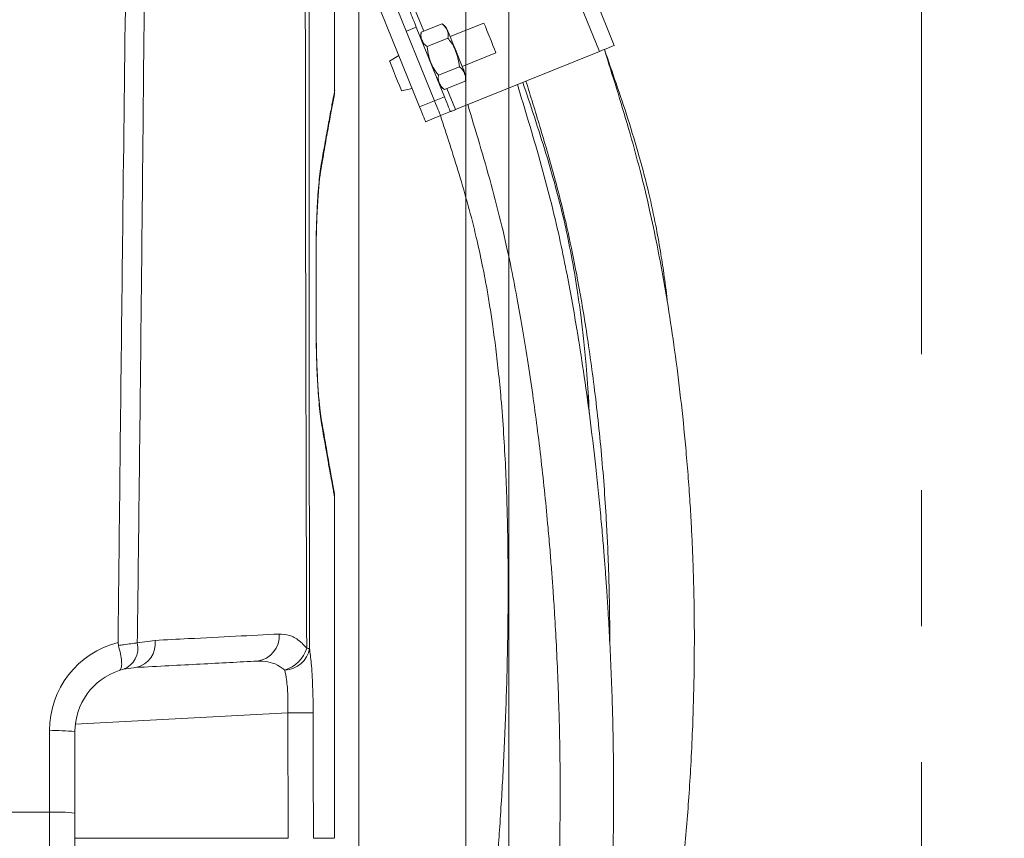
# Model space of a CAD drawing. Header units: millimetres. Extents: x 0 to 8410, y 0 to 5940.
# Tile 242 of 256: x 7661 to 7845, y 1878 to 2031. Entities that reach past the tile are written whole.
import ezdxf

# ---------------------------------------------------------------- set-up
doc = ezdxf.new("R2010")
doc.units = ezdxf.units.MM
doc.header["$LTSCALE"] = 10
doc.linetypes.add('CENTERX2', pattern=[20.32, 12.7, -2.54, 2.54, -2.54])
doc.styles.add('SLDTEXTSTYLE0', font='TXT', dxfattribs={"width": 0.605})
doc.dimstyles.new('SLDDIMSTYLE0', dxfattribs={"dimtxt": 50, "dimasz": 50, "dimexe": 0, "dimexo": 0.0625, "dimgap": 12.5, "dimtad": 1, "dimtoh": 1, "dimdec": 1, "dimrnd": 1e-09, "dimzin": 12, "dimdsep": 46, "dimtxsty": 'SLDTEXTSTYLE0', "dimsah": 1, "dimcen": 0.09, "dimadec": 0, "dimazin": 0, "dimtfac": 1, "dimtofl": 0, "dimtmove": 0, "dimatfit": 3, "dimfxl": 1, "dimfrac": 2, "dimtolj": 1, "dimtzin": 12, "dimarcsym": 0})
doc.dimstyles.new('SLDDIMSTYLE2', dxfattribs={"dimtxt": 50, "dimasz": 50, "dimexe": 0, "dimexo": 0.0625, "dimgap": 12.5, "dimtad": 1, "dimtoh": 1, "dimdec": 1, "dimrnd": 1e-09, "dimzin": 12, "dimdsep": 46, "dimtxsty": 'SLDTEXTSTYLE0', "dimsah": 1, "dimcen": 0.09, "dimadec": 0, "dimazin": 0, "dimtfac": 1, "dimtofl": 0, "dimtmove": 0, "dimatfit": 3, "dimfxl": 1, "dimfrac": 2, "dimtolj": 1, "dimtzin": 12, "dimarcsym": 0})

# ---------------------------------------------------------------- blocks, each defined once
blk = doc.blocks.new('*D47')
at = {"color": 7, "linetype": 'Continuous', "lineweight": 0}
for p, q in [((7724.5, 2078.39), (7724.5, 1048.04)), ((7487.5, 1230.52), (7487.5, 1048.04)), ((7724.5, 1063.04), (7487.5, 1063.04)), ((7724.5, 1063.04), (8199.27, 1063.04))]:
    blk.add_line(p, q, dxfattribs=at)
for points in [[(7487.5, 1063.04), (7537.5, 1055.54), (7537.5, 1070.54)], [(7724.5, 1063.04), (7674.5, 1070.54), (7674.5, 1055.54)]]:
    blk.add_solid(points, dxfattribs=at)
at = {"color": 7, "linetype": 'Continuous', "lineweight": 0, "char_height": 50, "attachment_point": 1, "style": 'SLDTEXTSTYLE0'}
for s, insert in [(' (2x M8)', (7931.58, 1127.5)), ('237', (7817.01, 1127.5))]:
    blk.add_mtext(s, dxfattribs=dict(at, insert=insert))
blk = doc.blocks.new('*D48')
at = {"color": 7, "linetype": 'Continuous', "lineweight": 0}
for p, q in [((7744.5, 2378.39), (7744.5, 1148.04)), ((7724.5, 2078.39), (7724.5, 1148.04)), ((7724.5, 1163.04), (7624.5, 1163.04)), ((7724.5, 1163.04), (7744.5, 1163.04)), ((7744.5, 1163.04), (8163.45, 1163.04))]:
    blk.add_line(p, q, dxfattribs=at)
for points in [[(7724.5, 1163.04), (7674.5, 1170.54), (7674.5, 1155.54)], [(7744.5, 1163.04), (7794.5, 1155.54), (7794.5, 1170.54)]]:
    blk.add_solid(points, dxfattribs=at)
at = {"color": 7, "linetype": 'Continuous', "lineweight": 0, "char_height": 50, "attachment_point": 1, "style": 'SLDTEXTSTYLE0'}
for s, insert in [(' (2x M8)', (7895.76, 1227.5)), ('20', (7819.38, 1227.5))]:
    blk.add_mtext(s, dxfattribs=dict(at, insert=insert))
blk = doc.blocks.new('*D49')
at = {"color": 7, "linetype": 'Continuous', "lineweight": 0}
for p, q in [((7752.5, 2693.39), (7752.5, 1248.04)), ((7724.5, 2078.39), (7724.5, 1248.04)), ((7724.5, 1263.04), (7624.5, 1263.04)), ((7724.5, 1263.04), (7752.5, 1263.04)), ((7752.5, 1263.04), (8163.45, 1263.04))]:
    blk.add_line(p, q, dxfattribs=at)
for points in [[(7724.5, 1263.04), (7674.5, 1270.54), (7674.5, 1255.54)], [(7752.5, 1263.04), (7802.5, 1255.54), (7802.5, 1270.54)]]:
    blk.add_solid(points, dxfattribs=at)
at = {"color": 7, "linetype": 'Continuous', "lineweight": 0, "char_height": 50, "attachment_point": 1, "style": 'SLDTEXTSTYLE0'}
for s, insert in [(' (2x M8)', (7895.76, 1327.5)), ('28', (7819.38, 1327.5))]:
    blk.add_mtext(s, dxfattribs=dict(at, insert=insert))

msp = doc.modelspace()

# ---------------------------------------------------------------- linework, layer by layer
at = {"color": 7, "linetype": 'CENTERX2', "lineweight": 0}
msp.add_line((7829.522576, 2095.465947), (7829.522576, 1347.230627), dxfattribs=at)
at = {"color": 7, "linetype": 'Continuous', "lineweight": 0}
for p, q in [((7772.207192, 2026.109323), (7764.715067, 2044.652984)), ((7727.573535, 2043.150112), (7738.631925, 2015.7796)), ((7724.79198, 2042.026326), (7735.850385, 2014.655814)), ((7720.00072, 2017.634258), (7720.00072, 2036.150262)), ((7740.486315, 2016.52883), (7735.241807, 2029.50941)), ((7740.063391, 2030.134663), (7736.160493, 2028.557763)), ((7747.866443, 2030.295953), (7741.561583, 2027.74863)), ((7741.144798, 2027.458117), (7737.241886, 2025.881216)), ((7731.983072, 2024.227724), (7730.260811, 2023.151562)), ((7769.425652, 2024.985478), (7742.537311, 2014.121875)), ((7743.809244, 2022.185549), (7750.114075, 2024.732873)), ((7743.307582, 2022.104964), (7739.40467, 2020.528123)), ((7744.388989, 2019.428417), (7740.486077, 2017.851576)), ((7732.486731, 2017.642185), (7734.473205, 2018.064425)), ((7739.755741, 2012.998089), (7736.974201, 2011.874244)), ((7741.610131, 2013.74726), (7739.755741, 2012.998089)), ((7716.54006, 1986.162588), (7716.517291, 1986.162648)), ((7716.54687, 1981.99217), (7716.54006, 1986.160919)), ((7716.56122, 1973.209903), (7716.538719, 1973.209784)), ((7767.395607, 1958.356664), (7767.311088, 1961.154744)), ((7720.00072, 1878.044769), (7720.00072, 1941.737697)), ((7679.558582, 1914.614961), (7679.635263, 1914.047942)), ((7682.872689, 1909.950957), (7680.578104, 1909.606025)), ((7680.578104, 1909.606025), (7679.775677, 1909.37458)), ((7671.500719, 1897.967383), (7671.500719, 1882.754252)), ((7671.500719, 1882.754252), (7671.500719, 1852.485821))]:
    msp.add_line(p, q, dxfattribs=at)
at = {"color": 8, "linetype": 'Continuous', "lineweight": 0}
for p, q in [((7769.425652, 2024.985478), (7761.933497, 2043.529138)), ((7736.628449, 2028.746829), (7735.045171, 2032.665596)), ((7735.241807, 2029.50941), (7733.387447, 2028.76018)), ((7738.631925, 2015.7796), (7740.486315, 2016.52883)), ((7742.537311, 2014.121875), (7740.954033, 2018.040642)), ((7738.631925, 2015.7796), (7735.850385, 2014.655814)), ((7683.162442, 1914.528355), (7686.479456, 1915.015146)), ((7711.272738, 1901.453004), (7671.583331, 1899.37298)), ((7711.316577, 1878.044769), (7711.272738, 1901.453004)), ((7666.762403, 1882.929817), (7666.762403, 1898.142919)), ((7666.762403, 1882.929817), (7646.500713, 1882.96713)), ((7666.762403, 1851.533041), (7666.762403, 1882.929817)), ((7711.316517, 1878.044769), (7671.500719, 1878.044769)), ((7716.030008, 1878.044769), (7719.84177, 1878.044769))]:
    msp.add_line(p, q, dxfattribs=at)
at = {"color": 7, "linetype": 'Continuous', "lineweight": 0, "flags": 128}
for points in [[(7734.117991, 2032.29098), (7734.139583, 2032.237515), (7734.203539, 2032.079205), (7734.307385, 2031.82219), (7734.447143, 2031.476245), (7734.617448, 2031.05478), (7734.811745, 2030.57389), (7735.022566, 2030.052051), (7735.241807, 2029.50941)], [(7747.866443, 2030.295953), (7747.934214, 2030.128226), (7748.129359, 2029.64519), (7748.428366, 2028.905198), (7748.795113, 2027.997419), (7749.185405, 2027.031407), (7749.552182, 2026.123628), (7749.851159, 2025.383637), (7750.046304, 2024.900601), (7750.114075, 2024.732873)], [(7744.30751, 2020.95227), (7744.261793, 2021.065399), (7744.090191, 2021.490142), (7743.804774, 2022.196517), (7743.428699, 2023.127362), (7742.992393, 2024.207279), (7742.531231, 2025.348708), (7742.082528, 2026.459262), (7741.6827, 2027.448878), (7741.364083, 2028.237447), (7741.152546, 2028.761074), (7741.065166, 2028.977379), (7741.063318, 2028.981909)], [(7772.207192, 2026.109323), (7772.153756, 2026.087687), (7771.995447, 2026.023731), (7771.738402, 2025.9199), (7771.392486, 2025.780127), (7770.970992, 2025.609836), (7770.490101, 2025.415525), (7769.968293, 2025.204703), (7769.425652, 2024.985478)], [(7731.373764, 2020.396874), (7730.993113, 2021.339044), (7730.658374, 2022.167549), (7730.409912, 2022.78249), (7730.277709, 2023.109719), (7730.260811, 2023.151562)], [(7732.486731, 2017.642185), (7732.469818, 2017.684028), (7732.33763, 2018.011257), (7732.089168, 2018.626198), (7731.754429, 2019.454703), (7731.373764, 2020.396874)], [(7740.486315, 2016.52883), (7740.705541, 2015.986189), (7740.916363, 2015.46441), (7741.110674, 2014.983461), (7741.280964, 2014.561996), (7741.420737, 2014.216051), (7741.524569, 2013.959035), (7741.588524, 2013.800726), (7741.610131, 2013.74726)], [(7735.850385, 2014.655814), (7736.069626, 2014.113173), (7736.280448, 2013.591334), (7736.474744, 2013.110444), (7736.645049, 2012.68898), (7736.784807, 2012.343034), (7736.888653, 2012.08596), (7736.952609, 2011.927709), (7736.974201, 2011.874244)], [(7738.631925, 2015.7796), (7738.851181, 2015.236959), (7739.062003, 2014.71518), (7739.256284, 2014.23429), (7739.426604, 2013.812766), (7739.566347, 2013.46682), (7739.670209, 2013.209805), (7739.734164, 2013.051495), (7739.755741, 2012.998089)], [(7742.537311, 2014.121875), (7742.356411, 2014.0488), (7742.182485, 2013.978526), (7742.022178, 2013.913796), (7741.88169, 2013.856992), (7741.766385, 2013.810441), (7741.680703, 2013.775811), (7741.627923, 2013.754472), (7741.610131, 2013.74726)], [(7716.56122, 1973.209903), (7716.5566, 1976.048693), (7716.54006, 1986.162588)], [(7716.561234, 1973.207221), (7716.559282, 1974.400267), (7716.558776, 1974.714384)]]:
    msp.add_lwpolyline(points, dxfattribs=at)
at = {"color": 8, "linetype": 'Continuous', "lineweight": 0, "flags": 128}
for points in [[(7716.538719, 1973.209784), (7716.53331, 1976.48035), (7716.527915, 1979.750917), (7716.517291, 1986.162648)], [(7715.985707, 1901.462302), (7715.819186, 1901.461944), (7715.502045, 1901.461229), (7715.044237, 1901.460335), (7714.460081, 1901.459143), (7713.767907, 1901.457772), (7712.989381, 1901.456282), (7712.148881, 1901.454672), (7711.272738, 1901.453004)], [(7715.985707, 1901.462302), (7716.004706, 1891.462371), (7716.030083, 1878.044769)]]:
    msp.add_lwpolyline(points, dxfattribs=at)
at = {"color": 7, "linetype": 'Continuous', "lineweight": 0}
for centre, radius, start, end in [((7738.883697, 2028.101279), 2.350797, 22, 59.83022789), ((7738.421582, 2027.914572), 2.350797, 164.10628912, 202), ((7742.127885, 2020.071631), 2.350797, 344.13205849, 22), ((7741.665771, 2019.884924), 2.350797, 202, 239.85039695), ((7683.500719, 1897.967384), 12, 108.0845291, 180)]:
    msp.add_arc(centre, radius, start, end, dxfattribs=at)
at = {"color": 8, "linetype": 'Continuous', "lineweight": 0}
for centre, radius, start, end in [((7704.965696, 1915.777739), 4.675191, 277.21757681, 5.03858187), ((7683.762398, 1898.142942), 17, 104.31679754, 180), ((7679.006674, 1913.570646), 4.264694, 291.62155007, 12.97741037), ((7682.013997, 1914.379008), 4.510542, 280.97463706, 8.1076619), ((7708.853181, 1915.389091), 6.207651, 287.37719853, 342.58586191), ((7710.501123, 1914.346904), 4.886488, 272.41661834, 349.90930058), ((7714.672792, 1908.602418), 4.929958, 82.54987416, 88.79678241), ((7667.905471, 1864.958737), 33.203863, 83.7839407, 91.9728402), ((7667.904618, 1849.728204), 33.221255, 83.78572701, 91.97033413)]:
    msp.add_arc(centre, radius, start, end, dxfattribs=at)
for points, knots in [([(7713.445312, 2893.044874), (7713.378283, 2886.38293), (7713.043138, 2853.073122), (7712.465273, 2806.438414), (7712.170053, 2753.133994), (7712.07127, 2713.153583), (7711.613542, 2673.17616), (7709.114651, 2610.151455), (7701.220392, 2466.989894), (7693.167811, 2318.438088), (7687.128632, 2187.506419), (7685.7224, 2131.370289), (7684.845733, 2075.220041), (7684.312181, 2019.062379), (7683.782675, 1965.497703), (7683.358673, 1930.654164), (7683.162442, 1914.528355)], [0, 0, 0, 0, 0.0204112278, 0.1020564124, 0.1428858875, 0.1837195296, 0.2245443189, 0.2653619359, 0.3769563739, 0.6638517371, 0.721191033, 0.7785340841, 0.8358858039, 0.8932416, 0.9505915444, 1, 1, 1, 1]), ([(7714.776314, 1913.531289), (7714.538216, 1994.406041), (7714.256368, 2090.141176), (7715.264058, 2200.739412), (7716.808109, 2245.303613), (7718.790334, 2289.852707), (7720.992133, 2334.394589), (7724.223431, 2408.170989), (7727.843686, 2511.208718), (7732.284704, 2605.614553), (7733.838545, 2662.268537), (7733.751682, 2681.106428), (7733.711624, 2693.66464), (7733.691594, 2699.943826)], [0, 0, 0, 0, 0.3083766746, 0.3650395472, 0.4217074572, 0.478387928, 0.5350732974, 0.5917508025, 0.7599649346, 0.9281787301, 0.9521149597, 0.9760571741, 1, 1, 1, 1]), ([(7718.187428, 2246.743903), (7717.650591, 2232.056252), (7716.576897, 2202.680412), (7715.619382, 2158.595962), (7715.093319, 2062.196573), (7715.21348, 1980.495076), (7715.312025, 1913.490758)], [0, 0, 0, 0, 0.13229382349, 0.26459248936, 0.3968840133, 1, 1, 1, 1]), ([(7717.49664, 2003.865645), (7717.786698, 2005.539062), (7718.366811, 2008.885882), (7719.060885, 2012.680261), (7719.597146, 2015.542422), (7719.904789, 2017.15543), (7720.037133, 2017.822442), (7720.000562, 2017.646894), (7720.000512, 2017.646656)], [0, 0, 0, 0, 0.1964467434, 0.3928917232, 0.5956875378, 0.7984842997, 0.9997259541, 1, 1, 1, 1]), ([(7716.517291, 1986.162648), (7716.519574, 1987.094115), (7716.524141, 1988.95705), (7716.582046, 1991.85395), (7716.685036, 1994.76876), (7716.838036, 1997.597628), (7717.028658, 2000.087898), (7717.249892, 2002.268608), (7717.412985, 2003.324205), (7717.49664, 2003.865645)], [0, 0, 0, 0, 0.12584750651, 0.25169488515, 0.39958805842, 0.54748494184, 0.69569935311, 0.84391750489, 1, 1, 1, 1]), ([(7717.554129, 1955.504403), (7717.468776, 1956.061933), (7717.304293, 1957.136344), (7717.079929, 1959.354943), (7716.886389, 1961.859044), (7716.728381, 1964.695228), (7716.619401, 1967.596893), (7716.554248, 1970.462463), (7716.543895, 1972.294025), (7716.538719, 1973.209784)], [0, 0, 0, 0, 0.1602176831, 0.3087541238, 0.4572798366, 0.6049314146, 0.7525706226, 0.8762883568, 1, 1, 1, 1]), ([(7719.993017, 1941.737697), (7719.99489, 1941.727704), (7720.001349, 1941.693257), (7719.944804, 1941.998861), (7719.817817, 1942.685515), (7719.601841, 1943.862028), (7719.290003, 1945.576437), (7718.892163, 1947.790591), (7718.340048, 1950.906566), (7717.84925, 1953.777861), (7717.554129, 1955.504403)], [0, 0, 0, 0, 0.0455839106, 0.1571448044, 0.2687051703, 0.4002712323, 0.5318379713, 0.6652852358, 0.7987322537, 1, 1, 1, 1]), ([(7686.479456, 1915.015146), (7688.557062, 1915.120656), (7693.8271, 1915.388289), (7701.688918, 1915.786933), (7706.974852, 1916.054372), (7709.622822, 1916.188345)], [0, 0, 0, 0, 0.24515743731, 0.62186431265, 1, 1, 1, 1]), ([(7709.622822, 1916.188345), (7710.258575, 1916.153621), (7711.55294, 1916.082925), (7713.304555, 1915.16251), (7714.317357, 1914.039973), (7714.776314, 1913.531289)], [0, 0, 0, 0, 0.3454923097, 0.7034059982, 1, 1, 1, 1]), ([(7679.635263, 1914.047942), (7679.966528, 1914.102933), (7681.293737, 1914.323256), (7682.361321, 1914.440428), (7683.162442, 1914.528355)], [0, 0, 0, 0, 0.249595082, 1, 1, 1, 1]), ([(7715.312025, 1913.490758), (7715.425552, 1912.620165), (7715.608355, 1911.218311), (7715.787113, 1908.684641), (7715.89701, 1906.414484), (7715.968394, 1903.973716), (7715.979881, 1902.307467), (7715.985707, 1901.462302)], [0, 0, 0, 0, 0.28779938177, 0.46342268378, 0.6441607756, 0.81950911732, 1, 1, 1, 1]), ([(7710.707164, 1909.464762), (7710.250123, 1909.796416), (7709.242732, 1910.527434), (7707.495872, 1911.104063), (7706.207263, 1911.127629), (7705.553076, 1911.139593)], [0, 0, 0, 0, 0.290205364, 0.6396591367, 1, 1, 1, 1]), ([(7711.272738, 1901.453004), (7711.278926, 1902.561366), (7711.291305, 1904.77842), (7711.076186, 1907.591086), (7710.821345, 1908.885019), (7710.707164, 1909.464762)], [0, 0, 0, 0, 0.3555831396, 0.7112712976, 1, 1, 1, 1])]:
    msp.add_open_spline(points, degree=3, knots=knots, dxfattribs=at)
at = {"color": 7, "linetype": 'Continuous', "lineweight": 0}
for points, knots in [([(7679.558582, 1914.614961), (7679.605654, 1918.745522), (7679.914565, 1945.852407), (7680.540863, 2003.300308), (7681.364436, 2066.730414), (7681.756725, 2117.301039), (7681.889648, 2147.645281), (7682.3589, 2167.868373), (7682.593516, 2177.979514)], [0, 0, 0, 0, 0.0470510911, 0.3087736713, 0.6543839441, 0.7695926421, 0.8848009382, 1, 1, 1, 1]), ([(7740.063391, 2030.134663), (7740.297308, 2029.919118), (7740.933247, 2029.333125), (7741.279036, 2028.392956), (7741.171817, 2027.646281), (7741.144798, 2027.458117)], [0, 0, 0, 0, 0.3032447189, 0.8244160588, 1, 1, 1, 1]), ([(7737.241886, 2025.881216), (7737.007977, 2026.096736), (7736.372054, 2026.682666), (7736.026195, 2027.622917), (7736.133462, 2028.3696), (7736.160493, 2028.557763)], [0, 0, 0, 0, 0.3032417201, 0.8244181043, 1, 1, 1, 1]), ([(7743.307582, 2022.104964), (7743.218447, 2022.689023), (7742.976119, 2024.276871), (7742.196615, 2026.12187), (7741.356512, 2027.189151), (7741.144798, 2027.458117)], [0, 0, 0, 0, 0.30324345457, 0.82441047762, 1, 1, 1, 1]), ([(7737.241886, 2025.881216), (7737.331022, 2025.297158), (7737.573353, 2023.709313), (7738.352819, 2021.864305), (7739.192955, 2020.797068), (7739.40467, 2020.528123)], [0, 0, 0, 0, 0.30324592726, 0.82441719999, 1, 1, 1, 1]), ([(7684.390462, 1643.540219), (7686.166478, 1646.630988), (7689.595744, 1652.598882), (7694.547256, 1660.993169), (7699.101697, 1668.286837), (7703.245573, 1674.551027), (7707.005945, 1679.993052), (7710.584959, 1685.006832), (7713.963828, 1689.629949), (7717.144023, 1693.915177), (7719.956746, 1697.681528), (7723.174911, 1701.991752), (7726.971161, 1707.111531), (7731.578911, 1713.474278), (7736.483247, 1720.482947), (7740.877764, 1727.115853), (7744.592183, 1733.08374), (7747.58525, 1738.152996), (7750.560935, 1743.510028), (7753.493958, 1749.172214), (7756.357989, 1755.157176), (7759.121618, 1761.485952), (7761.689065, 1767.957093), (7763.709265, 1773.523438), (7765.188909, 1777.866145), (7766.186711, 1780.912974), (7766.991518, 1783.449276), (7767.630983, 1785.514096), (7768.223081, 1787.462091), (7768.891157, 1789.702342), (7769.772559, 1792.730349), (7770.881082, 1796.665458), (7772.195479, 1801.534529), (7773.581607, 1806.938918), (7774.931839, 1812.503704), (7776.476105, 1819.231889), (7778.101269, 1826.876907), (7779.732788, 1835.337648), (7781.136105, 1843.358391), (7782.380221, 1851.252202), (7783.483019, 1859.133508), (7784.427498, 1866.874334), (7785.152948, 1873.850238), (7785.706328, 1880.111816), (7786.137702, 1885.842714), (7786.514359, 1891.915344), (7786.806778, 1898.052231), (7787.015623, 1904.331203), (7787.13292, 1910.459111), (7787.157955, 1916.40999), (7787.106486, 1921.606248), (7787.015601, 1925.803609), (7786.907625, 1929.274476), (7786.774011, 1932.67308), (7786.589261, 1936.506384), (7786.324542, 1941.003879), (7785.974722, 1945.926184), (7785.430122, 1952.408053), (7784.635659, 1960.173646), (7783.527419, 1968.963457), (7782.388503, 1976.572763), (7781.280897, 1983.101275), (7780.153939, 1989.0997), (7778.772606, 1995.663977), (7777.013585, 2002.935448), (7774.918847, 2010.505488), (7772.652261, 2018.029126), (7771.110918, 2022.943187), (7770.352832, 2025.360093)], [0, 0, 0, 0, 0.0272402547, 0.0525975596, 0.0759900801, 0.0975872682, 0.1175539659, 0.1359743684, 0.1557416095, 0.1734095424, 0.1889726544, 0.202619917, 0.226670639, 0.2512032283, 0.2762639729, 0.3019602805, 0.3168828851, 0.3320212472, 0.3474184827, 0.3631193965, 0.3791710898, 0.3956245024, 0.4125514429, 0.4283238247, 0.4369303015, 0.4443122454, 0.450418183, 0.4552072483, 0.4591235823, 0.4643522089, 0.4711987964, 0.4806505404, 0.4921809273, 0.5054152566, 0.5183790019, 0.5307985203, 0.5518759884, 0.5708700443, 0.5885864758, 0.6064489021, 0.6244122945, 0.6419012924, 0.658694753, 0.671404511, 0.6840241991, 0.6972099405, 0.7121838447, 0.725211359, 0.7393340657, 0.7532848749, 0.7651214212, 0.7741843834, 0.7814399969, 0.7884066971, 0.7969906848, 0.8071749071, 0.8186163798, 0.8300767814, 0.8507833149, 0.8709357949, 0.8894389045, 0.9023305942, 0.9152991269, 0.9303288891, 0.9472740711, 0.9654357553, 0.9830001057, 1, 1, 1, 1]), ([(7782.126746, 1978.022561), (7782.108419, 1978.214932), (7781.932817, 1980.058121), (7781.494649, 1983.278524), (7780.795494, 1987.912946), (7779.890978, 1992.8977), (7778.619881, 1998.798373), (7776.885775, 2005.436758), (7774.805349, 2012.283853), (7772.584885, 2018.942914), (7771.085646, 2023.253244), (7770.352832, 2025.360093)], [0, 0, 0, 0, 0.01184488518, 0.11349052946, 0.1991062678, 0.29910993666, 0.42394679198, 0.56904274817, 0.71975769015, 0.86302018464, 1, 1, 1, 1]), ([(7743.307582, 2022.104964), (7743.511813, 2021.937929), (7743.928811, 2021.596881), (7744.282142, 2020.785596), (7744.526689, 2020.077957), (7744.410992, 2019.532207), (7744.388989, 2019.428417)], [0, 0, 0, 0, 0.244942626, 0.5001206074, 0.9049344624, 1, 1, 1, 1]), ([(7740.486077, 2017.851576), (7740.281845, 2018.018611), (7739.864848, 2018.35966), (7739.511517, 2019.170945), (7739.26697, 2019.878583), (7739.382667, 2020.424334), (7739.40467, 2020.528123)], [0, 0, 0, 0, 0.244942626, 0.5001206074, 0.9049344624, 1, 1, 1, 1]), ([(7684.117577, 1650.937513), (7685.871787, 1654.014455), (7689.270794, 1659.976425), (7694.202111, 1668.432336), (7698.787867, 1675.923316), (7703.011234, 1682.431087), (7706.888325, 1688.119603), (7710.62524, 1693.372392), (7714.201445, 1698.206102), (7717.591668, 1702.670862), (7720.594441, 1706.5857), (7723.870433, 1710.868416), (7727.547825, 1715.758883), (7731.727664, 1721.605259), (7735.89891, 1727.96489), (7739.721235, 1734.485852), (7743.173279, 1741.006776), (7746.264435, 1747.399674), (7749.3111, 1754.305526), (7752.313132, 1761.776829), (7755.242832, 1769.769803), (7757.466555, 1776.542126), (7758.997713, 1781.654479), (7759.8834, 1784.770441), (7760.59197, 1787.377566), (7761.140043, 1789.469733), (7761.619873, 1791.35457), (7762.134219, 1793.433659), (7762.799654, 1796.225865), (7763.62949, 1799.891079), (7764.600535, 1804.48008), (7765.604453, 1809.63339), (7766.556184, 1814.991116), (7767.608984, 1821.510254), (7768.653873, 1828.930468), (7769.612038, 1837.13786), (7770.361355, 1844.904912), (7770.958177, 1852.530612), (7771.421966, 1860.134018), (7771.755219, 1867.590801), (7771.969966, 1874.900098), (7772.077434, 1882.126245), (7772.085707, 1889.712514), (7771.9938, 1896.72264), (7771.826763, 1903.309461), (7771.619378, 1909.159659), (7771.355107, 1914.90445), (7771.070706, 1919.991023), (7770.805079, 1924.133886), (7770.56694, 1927.505447), (7770.32195, 1930.72092), (7770.031214, 1934.264079), (7769.657828, 1938.450461), (7769.205495, 1943.084143), (7768.547246, 1949.245137), (7767.656752, 1956.653047), (7766.496009, 1965.052759), (7765.354131, 1972.343153), (7764.276572, 1978.582516), (7763.207218, 1984.282355), (7761.921157, 1990.497133), (7760.294219, 1997.404985), (7758.352984, 2004.618565), (7756.248729, 2011.800753), (7754.816933, 2016.492548), (7754.113129, 2018.798813)], [0, 0, 0, 0, 0.0282131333, 0.0546665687, 0.0792171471, 0.1019408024, 0.1229776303, 0.1424173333, 0.1633528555, 0.1822023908, 0.1990072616, 0.2138124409, 0.2375179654, 0.2614681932, 0.2856584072, 0.3101023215, 0.3289671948, 0.3481611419, 0.3678630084, 0.3883053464, 0.4097268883, 0.4315814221, 0.4406481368, 0.4484678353, 0.4549620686, 0.4600645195, 0.4639632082, 0.4688673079, 0.4753633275, 0.4844202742, 0.4955708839, 0.5085803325, 0.5214746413, 0.5338681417, 0.5549560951, 0.5739749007, 0.5916592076, 0.6094727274, 0.6273779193, 0.6448170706, 0.6615452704, 0.6783849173, 0.6952217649, 0.714452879, 0.7272680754, 0.7411598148, 0.7552630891, 0.7673586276, 0.7766756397, 0.7842049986, 0.7909240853, 0.7991604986, 0.8089905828, 0.8202265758, 0.8316188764, 0.8521872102, 0.8722396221, 0.8907306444, 0.9036209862, 0.9163658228, 0.9311401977, 0.9478398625, 0.9658117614, 0.9831946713, 1, 1, 1, 1]), ([(7755.131504, 2019.210264), (7755.85109, 2017.062088), (7757.326649, 2012.657111), (7759.504076, 2005.837955), (7761.49613, 1998.916772), (7763.087294, 1992.381515), (7764.159857, 1987.086373), (7764.887448, 1982.954406), (7765.443308, 1979.420689), (7765.973231, 1975.592431), (7766.494175, 1971.184536), (7767.006607, 1965.786675), (7767.361913, 1961.141528), (7767.490376, 1958.162272), (7767.521075, 1957.450316)], [0, 0, 0, 0, 0.1075424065, 0.2205227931, 0.339724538, 0.4492126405, 0.5395088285, 0.5959254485, 0.648176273, 0.7091303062, 0.7791713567, 0.8586132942, 0.9662126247, 1, 1, 1, 1]), ([(7755.703322, 2019.441292), (7756.580181, 2016.61959), (7758.372679, 2010.851397), (7760.919501, 2002.107859), (7763.091634, 1993.550515), (7764.650282, 1986.18205), (7765.78929, 1980.079346), (7766.693318, 1974.737264), (7767.549904, 1969.143981), (7768.365022, 1963.158013), (7769.109584, 1956.885453), (7769.761023, 1950.439567), (7770.302585, 1943.951266), (7770.687446, 1938.133121), (7770.94127, 1933.235843), (7771.101135, 1929.338903), (7771.224669, 1925.471003), (7771.31761, 1920.918968), (7771.367968, 1917.267647), (7771.350446, 1915.066903), (7771.348438, 1914.814756)], [0, 0, 0, 0, 0.0835079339, 0.1707089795, 0.2572300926, 0.3327292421, 0.383249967, 0.432421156, 0.4856106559, 0.5429217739, 0.6029127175, 0.6638993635, 0.7258048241, 0.7867271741, 0.8285381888, 0.8642859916, 0.8968789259, 0.9378473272, 0.9928789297, 1, 1, 1, 1]), ([(7717.436246, 2002.959296), (7717.473609, 2003.16893), (7717.677264, 2004.311583), (7717.983021, 2006.118218), (7718.368443, 2008.355126), (7718.708606, 2010.250756), (7719.031051, 2012.019241), (7719.313133, 2013.543177), (7719.548254, 2014.796698), (7719.729349, 2015.750049), (7719.853159, 2016.409268), (7719.897198, 2016.645904), (7719.918266, 2016.76597), (7719.930129, 2016.835147), (7719.951076, 2016.975001), (7719.969066, 2017.134559), (7719.993894, 2017.366313), (7719.983495, 2017.552046), (7719.978235, 2017.646)], [0, 0, 0, 0, 0.0230932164, 0.1258747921, 0.2158033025, 0.3125960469, 0.4114505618, 0.5169398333, 0.6224617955, 0.7283310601, 0.8357961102, 0.9411556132, 0.9693041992, 0.9832836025, 0.9878170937, 0.9912139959, 0.9955555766, 1, 1, 1, 1]), ([(7744.841299, 2015.052781), (7745.576383, 2012.626146), (7747.075128, 2007.678545), (7749.250387, 2000.125474), (7751.198171, 1992.620618), (7752.76358, 1985.576345), (7753.995905, 1979.288817), (7755.050568, 1973.364191), (7756.04091, 1967.3039), (7756.967451, 1961.062405), (7757.813566, 1954.761225), (7758.566522, 1948.548398), (7759.244226, 1942.298735), (7759.782534, 1936.704051), (7760.188172, 1932.009119), (7760.484734, 1928.264116), (7760.757973, 1924.517112), (7761.052032, 1920.076868), (7761.366972, 1914.590713), (7761.65342, 1908.434069), (7761.872104, 1902.19334), (7762.014099, 1896.237299), (7762.087766, 1890.596164), (7762.10265, 1885.004535), (7762.058931, 1879.588789), (7761.962588, 1874.48392), (7761.837719, 1870.095282), (7761.696286, 1866.249658), (7761.520679, 1862.291106), (7761.267948, 1857.546246), (7760.891368, 1851.779839), (7760.377385, 1845.363328), (7759.733318, 1838.694275), (7758.958031, 1831.924332), (7757.949005, 1824.399547), (7756.711833, 1816.536366), (7755.286538, 1808.766088), (7753.907187, 1802.126526), (7752.567814, 1796.311151), (7751.200009, 1790.896651), (7749.54754, 1784.902201), (7747.429507, 1777.952656), (7744.67274, 1769.872154), (7741.495216, 1761.436548), (7738.104674, 1753.388306), (7735.022482, 1746.888552), (7732.372197, 1741.803892), (7730.139139, 1737.818599), (7727.983629, 1734.217091), (7725.778361, 1730.746485), (7723.317966, 1727.09473), (7720.405852, 1722.994842), (7717.262851, 1718.756855), (7713.936718, 1714.3769), (7710.482443, 1709.863376), (7706.65058, 1704.815409), (7702.430775, 1699.108357), (7698.181319, 1693.100658), (7693.936023, 1686.803386), (7689.733195, 1680.265399), (7685.244566, 1672.883824), (7680.490616, 1664.732504), (7677.235911, 1659.0406), (7675.567469, 1656.122789)], [0, 0, 0, 0, 0.0180485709, 0.0367987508, 0.0559435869, 0.073227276, 0.0881551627, 0.1015516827, 0.1160679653, 0.1318754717, 0.1464804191, 0.1613435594, 0.1764492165, 0.1912568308, 0.2013785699, 0.2100159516, 0.218014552, 0.2281356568, 0.2417110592, 0.2571545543, 0.2720349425, 0.2861885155, 0.2995892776, 0.3122184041, 0.3260167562, 0.3381660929, 0.3485894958, 0.357295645, 0.3655862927, 0.3768318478, 0.3911744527, 0.4068015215, 0.4227660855, 0.4390199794, 0.4555081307, 0.4771034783, 0.4960975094, 0.5123353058, 0.5260830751, 0.539424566, 0.5531351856, 0.5718717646, 0.5935010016, 0.6178023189, 0.6418537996, 0.6638123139, 0.6784521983, 0.6923248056, 0.7054760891, 0.7180777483, 0.7324809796, 0.749578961, 0.7695300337, 0.7872601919, 0.8068888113, 0.8284617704, 0.8520203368, 0.8776167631, 0.8992152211, 0.9221994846, 0.9466784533, 0.9726660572, 1, 1, 1, 1]), ([(7739.755741, 2012.998089), (7740.333472, 2011.223363), (7741.5144, 2007.595682), (7743.27071, 2002.000638), (7744.95287, 1996.207897), (7746.404064, 1990.549183), (7747.523003, 1985.426036), (7748.326362, 1981.198031), (7748.947715, 1977.531962), (7749.495452, 1973.938857), (7750.042764, 1969.866608), (7750.579679, 1965.212225), (7751.105093, 1959.736706), (7751.560314, 1953.697638), (7751.914295, 1947.342216), (7752.15239, 1941.227187), (7752.284619, 1935.902955), (7752.349275, 1931.485574), (7752.376337, 1927.896488), (7752.382186, 1924.234491), (7752.362098, 1919.855416), (7752.29511, 1914.484297), (7752.164673, 1908.496155), (7751.976075, 1902.450459), (7751.745152, 1896.67546), (7751.480998, 1891.192638), (7751.176936, 1885.743261), (7750.84194, 1880.458524), (7750.489765, 1875.478486), (7750.161136, 1871.204187), (7749.853568, 1867.46695), (7749.518061, 1863.623614), (7749.087788, 1859.01321), (7748.517125, 1853.401464), (7747.816106, 1847.157851), (7747.009913, 1840.678291), (7746.104895, 1834.117831), (7744.991464, 1826.843802), (7743.688446, 1819.253548), (7742.236507, 1811.75849), (7740.85729, 1805.356325), (7739.529385, 1799.74421), (7738.174425, 1794.50398), (7736.658468, 1789.109625), (7734.879445, 1783.299849), (7732.765212, 1776.970646), (7730.360991, 1770.288266), (7727.824797, 1763.749436), (7725.263983, 1757.772363), (7722.891843, 1752.773372), (7720.704192, 1748.567049), (7718.696446, 1744.995894), (7716.724509, 1741.724882), (7714.639804, 1738.478907), (7712.236028, 1734.953957), (7709.339889, 1730.918754), (7706.189394, 1726.696468), (7702.838716, 1722.289293), (7699.348332, 1717.714596), (7695.471418, 1712.575485), (7691.208214, 1706.763707), (7686.92868, 1700.670492), (7682.661891, 1694.306863), (7678.446267, 1687.72442), (7673.954102, 1680.32707), (7669.205631, 1672.199893), (7665.957559, 1666.536901), (7664.293877, 1663.636282)], [0, 0, 0, 0, 0.0135039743, 0.027603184, 0.0424270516, 0.0571440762, 0.0698677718, 0.0803741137, 0.0882964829, 0.0967892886, 0.1066894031, 0.1180525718, 0.1307315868, 0.1465570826, 0.1619746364, 0.1769257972, 0.1909924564, 0.2006616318, 0.2090288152, 0.2170776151, 0.2272791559, 0.240874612, 0.2561569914, 0.2708754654, 0.2849169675, 0.2982553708, 0.3108705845, 0.3246950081, 0.3368581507, 0.3472812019, 0.3559739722, 0.3642317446, 0.3754670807, 0.3898343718, 0.4055087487, 0.4214863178, 0.4377142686, 0.4541323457, 0.4755937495, 0.4944623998, 0.5105843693, 0.5242368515, 0.5375434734, 0.5512923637, 0.5667579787, 0.5841866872, 0.6034008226, 0.6236833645, 0.6425489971, 0.6600970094, 0.6742666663, 0.6877086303, 0.7004429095, 0.7129822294, 0.7277458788, 0.7451840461, 0.7654717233, 0.7834769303, 0.8034059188, 0.8253227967, 0.8492888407, 0.8753677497, 0.8973933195, 0.920836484, 0.9457871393, 0.9722318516, 1, 1, 1, 1]), ([(7717.49664, 2003.865645), (7717.498953, 2003.799411), (7717.508588, 2003.523441), (7717.450551, 2003.253297), (7717.406443, 2003.047988)], [0, 0, 0, 0, 0.2400016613, 1, 1, 1, 1]), ([(7716.54006, 1986.162588), (7716.540055, 1986.168529), (7716.539403, 1986.937122), (7716.54551, 1988.512057), (7716.583463, 1990.845383), (7716.649902, 1993.135883), (7716.742054, 1995.307252), (7716.856146, 1997.316984), (7716.989406, 1999.130045), (7717.128532, 2000.640545), (7717.26809, 2001.860653), (7717.367799, 2002.558804), (7717.432591, 2002.944797), (7717.448822, 2003.041491)], [0, 0, 0, 0, 0.0008274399, 0.1070543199, 0.2191732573, 0.3307952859, 0.4423449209, 0.554351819, 0.6648381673, 0.7762067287, 0.8704182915, 0.967538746, 1, 1, 1, 1]), ([(7717.508382, 1956.308767), (7717.482235, 1956.465749), (7717.408658, 1956.907498), (7717.303204, 1957.680301), (7717.172306, 1958.862729), (7717.040733, 1960.294296), (7716.911063, 1962.016382), (7716.792761, 1964.014984), (7716.694514, 1966.18154), (7716.621226, 1968.471075), (7716.573356, 1970.830487), (7716.565466, 1972.42247), (7716.561562, 1973.210022)], [0, 0, 0, 0, 0.0520276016, 0.1464068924, 0.2380961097, 0.3337586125, 0.4437890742, 0.5551243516, 0.6663261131, 0.7785706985, 0.8904591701, 1, 1, 1, 1]), ([(7717.466405, 1956.302151), (7717.507772, 1956.11192), (7717.565044, 1955.848551), (7717.556501, 1955.579201), (7717.554129, 1955.504403)], [0, 0, 0, 0, 0.7222995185, 1, 1, 1, 1]), ([(7718.83232, 1948.614404), (7718.794528, 1948.827485), (7718.648524, 1949.650679), (7718.344648, 1951.387119), (7717.940562, 1953.735956), (7717.636194, 1955.46802), (7717.491365, 1956.292197)], [0, 0, 0, 0, 0.1074360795, 0.4150569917, 0.7216634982, 1, 1, 1, 1]), ([(7719.908438, 1942.649529), (7719.907205, 1942.656051), (7719.903176, 1942.67736), (7719.865767, 1942.877806), (7719.777841, 1943.354659), (7719.625549, 1944.188368), (7719.417046, 1945.338411), (7719.154847, 1946.800992), (7718.857182, 1948.459453), (7718.534147, 1950.339871), (7718.169078, 1952.491402), (7717.823527, 1954.532537), (7717.575788, 1955.930678), (7717.491737, 1956.405029)], [0, 0, 0, 0, 0.0335053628, 0.1094770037, 0.2125654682, 0.320640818, 0.4294420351, 0.5383513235, 0.6470402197, 0.7398359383, 0.8374259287, 0.944843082, 1, 1, 1, 1]), ([(7719.997502, 1941.737935), (7719.998255, 1941.757902), (7720.003827, 1941.905554), (7719.984451, 1942.114065), (7719.961003, 1942.326607), (7719.947955, 1942.418417), (7719.939535, 1942.47382), (7719.931567, 1942.522749), (7719.923973, 1942.566564), (7719.917733, 1942.601675), (7719.902952, 1942.682616), (7719.854928, 1942.942249), (7719.744297, 1943.540931), (7719.624156, 1944.199446), (7719.567559, 1944.50967)], [0, 0, 0, 0, 0.00253120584, 0.01871779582, 0.02641559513, 0.03114309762, 0.03572592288, 0.04273737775, 0.05752208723, 0.09473676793, 0.1826910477, 0.45302927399, 0.74232373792, 1, 1, 1, 1]), ([(7679.775677, 1909.37458), (7679.777427, 1909.375153), (7679.846784, 1909.397852), (7680.047246, 1909.52438), (7680.246094, 1910.017861), (7680.252191, 1911.072371), (7680.054551, 1912.462811), (7679.77503, 1913.519547), (7679.635263, 1914.047942)], [0, 0, 0, 0, 0.0025502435, 0.1010693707, 0.3290905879, 0.5532588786, 0.7766179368, 1, 1, 1, 1]), ([(7705.553076, 1911.139593), (7703.862175, 1911.05097), (7700.480375, 1910.873725), (7694.954754, 1910.584156), (7689.129124, 1910.278773), (7684.958167, 1910.060229), (7682.872689, 1909.950957)], [0, 0, 0, 0, 0.2491689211, 0.4983376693, 0.7491688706, 1, 1, 1, 1])]:
    msp.add_open_spline(points, degree=3, knots=knots, dxfattribs=at)

# ---------------------------------------------------------------- dimensions: what is measured, and where the dimension line sits
for base, p2, dimstyle, picture, middle in [((7752.500719, 1263.044765), (7752.500719, 2693.391658), 'SLDDIMSTYLE2', '*D49', (7983.475159, 1263.044765)), ((7744.500719, 1163.044765), (7744.500719, 2378.391658), 'SLDDIMSTYLE2', '*D48', (7983.475159, 1163.044765)), ((7487.500719, 1063.044765), (7487.500719, 1230.520847), 'SLDDIMSTYLE0', '*D47', (8000.200259, 1063.044765))]:
    dim = msp.add_linear_dim(base=base, p1=(7724.500719, 2078.391658), p2=p2, text='<> (2x M8)', dimstyle=dimstyle, dxfattribs=at)
    dim.commit()
    dim.dimension.update_dxf_attribs({"geometry": picture, "text_midpoint": middle, "dimtype": 160})

doc.saveas('drawing.dxf')
